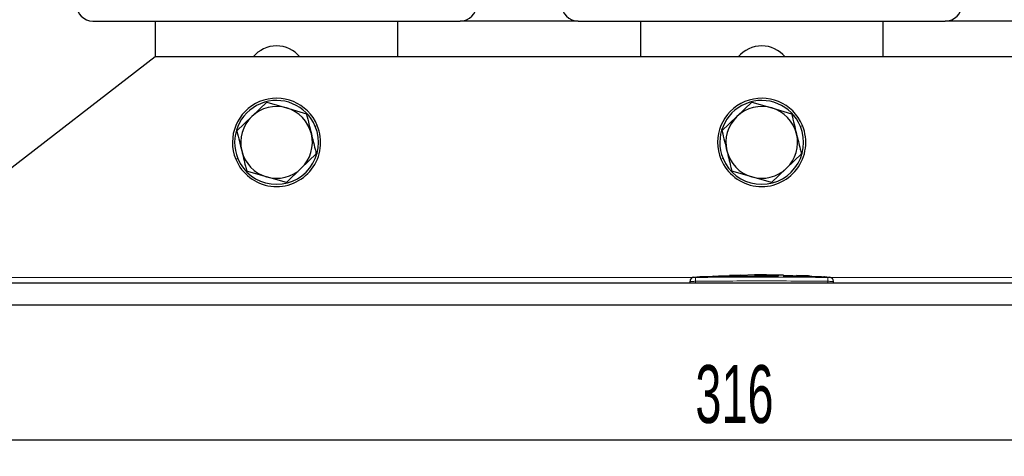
# Model space of a CAD drawing. Header units: millimetres. Extents: x 5 to 418, y 2 to 292.
# Tile 13 of 56: x 59 to 119, y 163 to 189. Entities that reach past the tile are written whole.
import ezdxf

# ---------------------------------------------------------------- set-up
doc = ezdxf.new("R2010")
doc.units = ezdxf.units.MM
doc.layers.add('SLD-0', color=7, linetype='Continuous')
doc.styles.add('SLDTEXTSTYLE0', font='TXT', dxfattribs={"width": 0.605})
doc.dimstyles.new('SLDDIMSTYLE0', dxfattribs={"dimtxt": 3.5, "dimasz": 3.302, "dimexe": 0, "dimexo": 0.0625, "dimgap": 0.875, "dimtad": 1, "dimlfac": 3, "dimrnd": 1e-09, "dimzin": 12, "dimdsep": 46, "dimtxsty": 'SLDTEXTSTYLE0', "dimsah": 1, "dimcen": 0.09, "dimadec": 0, "dimazin": 3, "dimtfac": 1, "dimtofl": 0, "dimtmove": 0, "dimatfit": 3, "dimfxl": 1, "dimfrac": 2, "dimtolj": 1, "dimtzin": 12, "dimarcsym": 0})

# ---------------------------------------------------------------- blocks, each defined once
blk = doc.blocks.new('_D')
at = {"layer": 'SLD-0'}
for p, q in [((51.485, 171.774), (51.485, 162.636)), ((156.819, 171.774), (156.819, 162.636)), ((51.485, 163.636), (156.819, 163.636))]:
    blk.add_line(p, q, dxfattribs=at)
for points in [[(51.485, 163.636), (54.787, 163.128), (54.787, 164.144)], [(156.819, 163.636), (153.517, 164.144), (153.517, 163.128)]]:
    blk.add_solid(points, dxfattribs=at)
at = {"layer": 'SLD-0', "insert": (100.142, 168.148), "char_height": 3.5, "attachment_point": 1, "style": 'SLDTEXTSTYLE0'}
blk.add_mtext('316', dxfattribs=at)

msp = doc.modelspace()

# ---------------------------------------------------------------- linework, layer by layer
at = {"color": 7, "linetype": 'Continuous', "lineweight": 25}
for p, q in [((63.7187, 188.9407), (85.9187, 188.9407)), ((67.4853, 188.9407), (67.4853, 186.774)), ((82.152, 186.774), (82.152, 188.9407)), ((93.052, 188.9407), (85.9187, 188.9407)), ((93.052, 188.9407), (115.252, 188.9407)), ((96.8187, 188.9407), (96.8187, 186.774)), ((111.4853, 186.774), (111.4853, 188.9407)), ((122.3853, 188.9407), (115.252, 188.9407)), ((67.4853, 186.774), (51.4853, 174.4407)), ((140.8187, 186.774), (67.4853, 186.774)), ((74.2237, 184.0374), (73.3202, 183.1723)), ((74.2237, 184.0374), (75.4247, 183.6875)), ((103.5571, 184.0374), (102.6535, 183.1723)), ((103.5571, 184.0374), (104.7581, 183.6875)), ((75.4247, 183.6875), (76.6257, 183.3376)), ((104.7581, 183.6875), (105.959, 183.3376)), ((73.3202, 183.1723), (72.4167, 182.3072)), ((102.6535, 183.1723), (101.75, 182.3072)), ((76.3171, 180.0424), (77.2206, 180.9075)), ((105.6504, 180.0424), (106.554, 180.9075)), ((74.2126, 179.5272), (73.0116, 179.8771)), ((75.4136, 179.1773), (76.3171, 180.0424)), ((103.5459, 179.5272), (102.3449, 179.8771)), ((104.7469, 179.1773), (105.6504, 180.0424)), ((75.4136, 179.1773), (74.2126, 179.5272)), ((104.7469, 179.1773), (103.5459, 179.5272)), ((100.4487, 173.4749), (99.9874, 173.4515)), ((101.1818, 173.5107), (100.4033, 173.4841)), ((100.4485, 173.4701), (101.1812, 173.4942)), ((101.1812, 173.4875), (100.4485, 173.4635)), ((100.4485, 173.4701), (100.4485, 173.4635)), ((101.1812, 173.5286), (101.9882, 173.5162)), ((101.1812, 173.4942), (101.1812, 173.4875)), ((101.9882, 173.5095), (101.2123, 173.5214)), ((102.2052, 173.5456), (101.5431, 173.523)), ((101.9882, 173.5162), (105.1552, 173.5369)), ((105.1552, 173.5302), (101.9882, 173.5095)), ((101.9882, 173.5162), (101.9882, 173.5095)), ((102.8904, 173.5909), (102.2015, 173.5678)), ((103.7207, 173.5974), (102.8912, 173.5691)), ((103.7207, 173.6096), (105.4468, 173.5946)), ((103.7207, 173.5924), (103.7207, 173.6096)), ((104.438, 173.5967), (103.7207, 173.603)), ((105.1552, 173.585), (103.7207, 173.5924)), ((105.1552, 173.5369), (105.1552, 173.5302)), ((105.4468, 173.5946), (105.4468, 173.5752)), ((107.7699, 173.4863), (105.4468, 173.5693)), ((105.4468, 173.5331), (107.3392, 173.4874)), ((105.4468, 173.5331), (105.4468, 173.5264)), ((107.3392, 173.4807), (105.4468, 173.5264)), ((106.2598, 173.5678), (106.2598, 173.555)), ((106.8401, 173.5419), (106.2598, 173.5678)), ((106.2598, 173.5611), (106.8401, 173.5352)), ((106.2598, 173.555), (106.8401, 173.5319)), ((107.0526, 173.5213), (107.0526, 173.528)), ((107.8614, 173.4777), (107.8614, 173.471)), ((108.3166, 173.4515), (107.8614, 173.473)), ((156.8187, 173.1073), (51.4853, 173.1073)), ((99.8187, 173.1073), (99.8187, 173.2113)), ((108.4853, 173.1073), (108.4853, 173.2113)), ((156.8187, 171.774), (51.4853, 171.774))]:
    msp.add_line(p, q, dxfattribs=at)
at = {"color": 7, "linetype": 'Continuous', "lineweight": 18}
for p, q in [((77.1588, 182.5777), (77.2819, 182.6288)), ((106.4921, 182.5777), (106.6153, 182.6288)), ((72.4785, 180.637), (72.3554, 180.5859)), ((101.8119, 180.637), (101.6887, 180.5859)), ((99.9712, 173.4407), (51.4853, 173.4407)), ((100.1492, 173.4446), (100.152, 173.2113)), ((106.8401, 173.5419), (106.8401, 173.5352)), ((107.3392, 173.4874), (107.3392, 173.4807)), ((108.1548, 173.4446), (108.152, 173.2113)), ((156.8187, 173.4407), (108.3327, 173.4407)), ((100.152, 173.1073), (100.152, 173.2113)), ((108.152, 173.1073), (108.152, 173.2113))]:
    msp.add_line(p, q, dxfattribs=at)
at = {"color": 7, "linetype": 'Continuous', "lineweight": 25}
for centre, radius, start, end in [((63.7187, 189.9407), 1, 180, 270), ((85.9187, 189.9407), 1, 270, 0), ((93.052, 189.9407), 1, 180, 270), ((115.252, 189.9407), 1, 270, 0), ((74.8187, 185.6073), 1.8333, 39.521196, 140.478804), ((104.152, 185.6073), 1.8333, 39.521196, 140.478804), ((74.8187, 181.6073), 2.6667, 22.522674, 202.522674), ((74.8187, 181.6073), 2.5333, 22.522674, 202.522674), ((104.152, 181.6073), 2.6667, 22.522674, 202.522674), ((104.152, 181.6073), 2.5333, 22.522674, 202.522674), ((74.8187, 181.6073), 2.1667, 73.756262, 133.756262), ((74.8187, 181.6073), 2.1667, 13.756262, 73.756262), ((104.152, 181.6073), 2.1667, 73.756262, 133.756262), ((104.152, 181.6073), 2.1667, 13.756262, 73.756262), ((74.8187, 181.6073), 2.1667, 133.756262, 193.756262), ((104.152, 181.6073), 2.1667, 133.756262, 193.756262), ((74.8187, 181.6073), 2.6667, 202.522674, 22.522674), ((74.8187, 181.6073), 2.5333, 202.522674, 22.522674), ((104.152, 181.6073), 2.6667, 202.522674, 22.522674), ((104.152, 181.6073), 2.5333, 202.522674, 22.522674), ((74.8187, 181.6073), 2.1667, 313.756262, 13.756262), ((104.152, 181.6073), 2.1667, 313.756262, 13.756262), ((74.8187, 181.6073), 2.1667, 193.756262, 253.756262), ((104.152, 181.6073), 2.1667, 193.756262, 253.756262), ((74.8187, 181.6073), 2.1667, 253.756262, 313.756262), ((104.152, 181.6073), 2.1667, 253.756262, 313.756262), ((100.052, 173.2218), 0.2333, 93.308358, 180.001701), ((108.252, 173.2218), 0.2333, 359.998284, 86.658763)]:
    msp.add_arc(centre, radius, start, end, dxfattribs=at)
at = {"color": 7, "linetype": 'Continuous', "lineweight": 18}
for centre, start, end in [((100.052, 173.2113), 90.990495, 179.998049), ((108.252, 173.2113), 0.001948, 89.00993)]:
    msp.add_arc(centre, 0.2333, start, end, dxfattribs=at)
at = {"color": 7, "linetype": 'Continuous', "lineweight": 25}
for points, knots in [([(76.6257, 183.3376), (76.6288, 183.325), (76.7268, 182.9245), (76.8266, 182.5171), (76.9232, 182.1226)], [0, 0, 0, 0, 0.031485, 1, 1, 1, 1]), ([(105.959, 183.3376), (105.9621, 183.325), (106.0602, 182.9245), (106.1599, 182.5171), (106.2565, 182.1226)], [0, 0, 0, 0, 0.031485, 1, 1, 1, 1]), ([(72.4167, 182.3072), (72.4198, 182.2946), (72.5178, 181.8941), (72.6175, 181.4867), (72.7141, 181.0921)], [0, 0, 0, 0, 0.031485, 1, 1, 1, 1]), ([(101.75, 182.3072), (101.7531, 182.2946), (101.8511, 181.8941), (101.9509, 181.4867), (102.0475, 181.0921)], [0, 0, 0, 0, 0.031485, 1, 1, 1, 1]), ([(76.9232, 182.1226), (76.9985, 181.8149), (77.0983, 181.4073), (77.1965, 181.006), (77.2206, 180.9075)], [0, 0, 0, 0, 0.7546767, 1, 1, 1, 1]), ([(106.2565, 182.1226), (106.3318, 181.8149), (106.4316, 181.4073), (106.5299, 181.006), (106.554, 180.9075)], [0, 0, 0, 0, 0.7546767, 1, 1, 1, 1]), ([(72.7141, 181.0921), (72.7895, 180.7845), (72.8893, 180.3769), (72.9875, 179.9755), (73.0116, 179.8771)], [0, 0, 0, 0, 0.7546767, 1, 1, 1, 1]), ([(102.0475, 181.0921), (102.1228, 180.7845), (102.2226, 180.3769), (102.3208, 179.9755), (102.3449, 179.8771)], [0, 0, 0, 0, 0.75467667, 1, 1, 1, 1]), ([(106.8401, 173.5319), (106.864, 173.5309), (106.9118, 173.529), (106.9754, 173.5273), (107.0237, 173.5266), (107.0514, 173.5269), (107.0552, 173.5283), (107.0349, 173.5306), (106.9926, 173.5336), (106.9331, 173.5371), (106.8789, 173.54), (106.8476, 173.5415), (106.8401, 173.5419)], [0, 0, 0, 0, 0.1073587, 0.214721, 0.322003, 0.4292233, 0.5364373, 0.6436973, 0.7510459, 0.8585026, 0.9660513, 1, 1, 1, 1]), ([(106.8401, 173.5352), (106.864, 173.534), (106.9118, 173.5316), (106.9757, 173.528), (107.0233, 173.5248), (107.0502, 173.5225), (107.05, 173.5216), (107.0499, 173.5213)], [0, 0, 0, 0, 0.2150885, 0.4301767, 0.6452497, 0.8601714, 1, 1, 1, 1]), ([(107.3392, 173.4874), (107.4026, 173.4856), (107.5296, 173.4821), (107.6978, 173.4794), (107.8071, 173.4779), (107.8477, 173.4778), (107.8614, 173.4777)], [0, 0, 0, 0, 0.2851253, 0.5702516, 0.8553553, 1, 1, 1, 1]), ([(107.8614, 173.471), (107.8316, 173.4712), (107.772, 173.4716), (107.6182, 173.474), (107.4666, 173.4769), (107.3713, 173.4798), (107.3392, 173.4807)], [0, 0, 0, 0, 0.285052, 0.570102, 0.8551915, 1, 1, 1, 1]), ([(107.8614, 173.4777), (107.9008, 173.4773), (107.9527, 173.4769), (107.9394, 173.4787), (107.9363, 173.4791)], [0, 0, 0, 0, 0.7597868, 1, 1, 1, 1]), ([(107.9352, 173.4725), (107.9385, 173.472), (107.9497, 173.4703), (107.898, 173.4707), (107.8614, 173.471)], [0, 0, 0, 0, 0.2906381, 1, 1, 1, 1]), ([(99.8187, 173.2113), (99.8187, 173.2153), (99.8187, 173.2214), (99.8187, 173.2207), (99.8187, 173.2205)], [0, 0, 0, 0, 0.6377978, 1, 1, 1, 1]), ([(108.4853, 173.2205), (108.4853, 173.2208), (108.4853, 173.2217), (108.4853, 173.2155), (108.4853, 173.2113)], [0, 0, 0, 0, 0.3187816, 1, 1, 1, 1])]:
    msp.add_open_spline(points, degree=3, knots=knots, dxfattribs=at)
at = {"color": 7, "linetype": 'Continuous', "lineweight": 18}
for points, knots in [([(100.0386, 173.4535), (100.0384, 173.4537), (100.0377, 173.4543), (100.044, 173.4484), (100.0479, 173.4446)], [0, 0, 0, 0, 0.3621246, 1, 1, 1, 1]), ([(100.0479, 173.4446), (100.0485, 173.4445), (100.05, 173.4443), (100.0623, 173.4442), (100.0852, 173.4442), (100.1153, 173.4443), (100.1379, 173.4445), (100.1492, 173.4446)], [0, 0, 0, 0, 0.1406569, 0.3555038, 0.5710329, 0.7861716, 1, 1, 1, 1]), ([(100.1492, 173.4446), (101.4835, 173.4565), (104.1521, 173.4802), (106.8207, 173.4565), (108.1548, 173.4446)], [0, 0, 0, 0, 0.50003916, 1, 1, 1, 1]), ([(108.152, 173.2113), (106.8188, 173.2242), (104.1521, 173.2499), (101.4854, 173.2242), (100.152, 173.2113)], [0, 0, 0, 0, 0.499961, 1, 1, 1, 1]), ([(108.1548, 173.4446), (108.1622, 173.4445), (108.1809, 173.4443), (108.2091, 173.4442), (108.2347, 173.4441), (108.2523, 173.4443), (108.2548, 173.4445), (108.256, 173.4446)], [0, 0, 0, 0, 0.1405668, 0.3553275, 0.5708435, 0.7860436, 1, 1, 1, 1]), ([(108.256, 173.4446), (108.2603, 173.4487), (108.2666, 173.4546), (108.2657, 173.4537), (108.2654, 173.4535)], [0, 0, 0, 0, 0.6810033, 1, 1, 1, 1]), ([(100.152, 173.2113), (100.1145, 173.2112), (100.0396, 173.211), (99.9397, 173.2109), (99.8643, 173.2109), (99.8244, 173.211), (99.8203, 173.2112), (99.8187, 173.2113)], [0, 0, 0, 0, 0.2146723, 0.429352, 0.6440261, 0.8586954, 1, 1, 1, 1]), ([(108.4853, 173.2113), (108.4816, 173.2112), (108.4743, 173.211), (108.4168, 173.2109), (108.3322, 173.2109), (108.2385, 173.2111), (108.1766, 173.2113), (108.152, 173.2113)], [0, 0, 0, 0, 0.21467278, 0.42935247, 0.64402667, 0.85869576, 1, 1, 1, 1])]:
    msp.add_open_spline(points, degree=3, knots=knots, dxfattribs=at)

# ---------------------------------------------------------------- dimensions: what is measured, and where the dimension line sits
at = {"layer": 'SLD-0'}
dim = msp.add_linear_dim(base=(156.8187, 163.6362), p1=(51.4853, 171.774), p2=(156.8187, 171.774), dimstyle='SLDDIMSTYLE0', dxfattribs=at)
dim.commit()
dim.dimension.update_dxf_attribs({"geometry": '_D', "text_midpoint": (104.152, 163.6362), "dimtype": 160})

doc.saveas('drawing.dxf')
